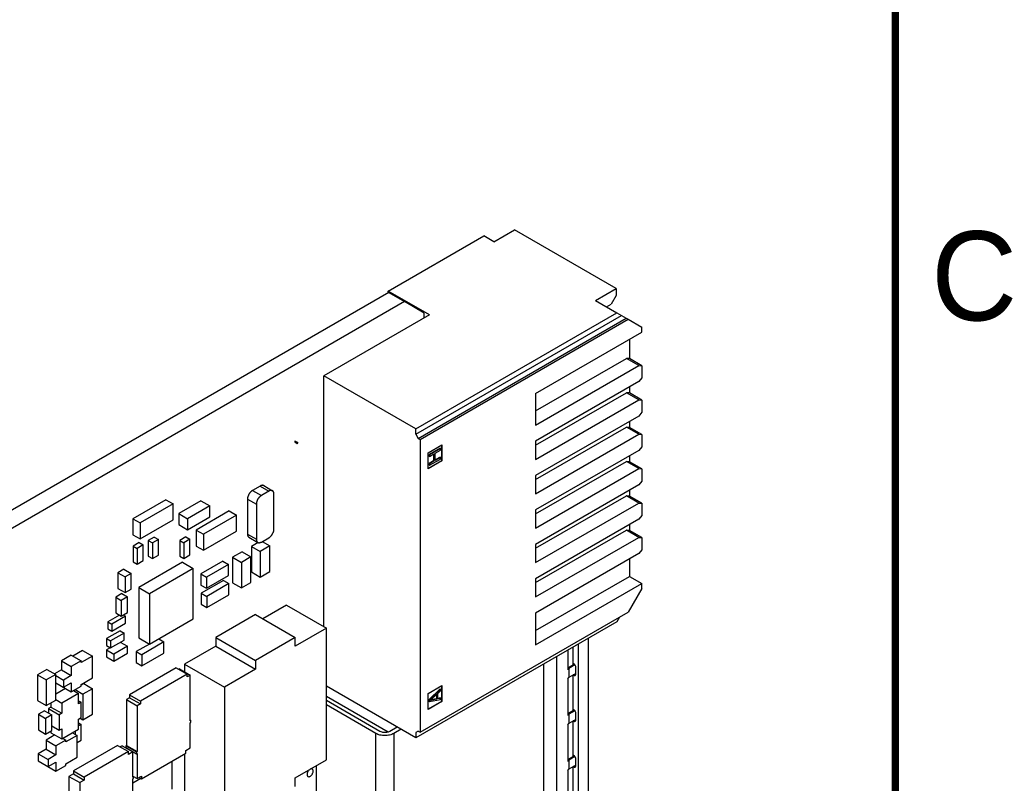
# Model space of a CAD drawing. Header units: inches. Extents: x 0 to 34, y 0 to 22.
# Tile 175 of 176: x 31 to 33.8, y 12.3 to 14.5. Entities that reach past the tile are written whole.
import ezdxf

# ---------------------------------------------------------------- set-up
doc = ezdxf.new("R2010")
doc.units = ezdxf.units.IN
doc.header["$LTSCALE"] = 1.87
doc.header["$MEASUREMENT"] = 0
doc.layers.get('0').update_dxf_attribs({"linetype": 'CONTINUOUS'})
for name, color, linetype in [('02___PRT_ALL_AXES', 7, 'CONTINUOUS'), ('ECAD_611222_01_24_R_2_0815', 7, 'CONTINUOUS'), ('ECAD_696810_01_43_0_50MM_THERM_', 7, 'CONTINUOUS'), ('ECAD_712441_01_16_R_2_0402_PKO_', 7, 'CONTINUOUS'), ('ECAD_712574_01_16_R_2_0402_PKO_', 7, 'CONTINUOUS'), ('ECAD_712608_01_16_R_2_0402_PKO_', 7, 'CONTINUOUS'), ('ECAD_713767_01_22_R_2_0603_PKO_', 7, 'CONTINUOUS'), ('ECAD_714108_01_16_R_2_0402_PKO_', 7, 'CONTINUOUS'), ('ECAD_714571_01_158_571_01_KEEP_', 7, 'CONTINUOUS'), ('ECAD_715990_01_29_C_2_0402_PKO_', 7, 'CONTINUOUS'), ('ECAD_716423_01_35_C_2_0603_PKO_', 7, 'CONTINUOUS'), ('ECAD_716633_01_22_C_2_0402_PKO_', 7, 'CONTINUOUS'), ('ECAD_730143_01_39_SOT323_REV1', 7, 'CONTINUOUS'), ('ECAD_730826_01_29_CR_2_MSS1P6', 7, 'CONTINUOUS'), ('ECAD_733245_01_43_SOT363_REV2', 7, 'CONTINUOUS'), ('ECAD_733639_01_43_SON_8_1_27MM_', 7, 'CONTINUOUS'), ('ECAD_C0603_SPARE_35_2_0603_PKO_', 7, 'CONTINUOUS'), ('ECAD_GLOBAL_FD_40_10_FD40', 7, 'CONTINUOUS'), ('ECAD_R1206_SPARE_35_R1206', 7, 'CONTINUOUS')]:
    doc.layers.add(name, color=color, linetype=linetype)
doc.styles.add('TEXTSTYLE_2', font='txt')

msp = doc.modelspace()

# ---------------------------------------------------------------- linework, layer by layer
at = {"color": 7, "linetype": 'CONTINUOUS'}
for p, q in [((32.3735, 13.8472), (32.4314, 13.8807)), ((32.717, 13.7158), (32.4314, 13.8807)), ((32.0772, 13.709), (32.3451, 13.8636)), ((32.3735, 13.8472), (32.3451, 13.8636)), ((32.0772, 13.7048), (32.0772, 13.709)), ((32.1928, 13.6423), (32.0772, 13.709)), ((32.6591, 13.6823), (32.717, 13.7158)), ((32.717, 13.7158), (32.717, 13.6965)), ((32.6591, 13.6823), (32.7187, 13.6479)), ((32.717, 13.6965), (32.7031, 13.6724)), ((32.1546, 13.3223), (32.7187, 13.6479)), ((32.6897, 13.6646), (32.7031, 13.6724)), ((32.7187, 13.6479), (32.7312, 13.6407)), ((32.1928, 13.6423), (31.8966, 13.4713)), ((32.1546, 13.3078), (32.7312, 13.6407)), ((32.1616, 13.2958), (32.7451, 13.6327)), ((32.1666, 13.2929), (32.7501, 13.6298)), ((32.7312, 13.6407), (32.7451, 13.6327)), ((32.7451, 13.6327), (32.7501, 13.6298)), ((32.7501, 13.6298), (32.7885, 13.6076)), ((32.4907, 13.4221), (32.7885, 13.5941)), ((32.7885, 13.5941), (32.7885, 13.6076)), ((32.7537, 13.574), (32.7537, 13.5196)), ((32.4907, 13.3732), (32.7454, 13.5203)), ((32.7537, 13.5196), (32.7454, 13.5203)), ((32.7802, 13.5002), (32.7454, 13.5203)), ((32.7885, 13.4995), (32.7537, 13.5196)), ((32.4907, 13.3331), (32.7802, 13.5002)), ((32.7802, 13.5002), (32.7885, 13.4995)), ((32.7885, 13.4995), (32.7885, 13.4653)), ((31.8966, 12.7679), (31.8966, 13.4713)), ((32.1546, 13.3223), (31.8966, 13.4713)), ((32.7802, 13.4549), (32.4907, 13.2877)), ((32.7885, 13.4653), (32.7802, 13.4549)), ((32.7537, 13.4396), (32.7537, 13.4231)), ((32.4907, 13.2768), (32.7454, 13.4239)), ((32.4907, 13.4221), (32.4907, 13.3331)), ((32.4907, 13.2366), (32.7802, 13.4038)), ((32.7537, 13.4231), (32.7454, 13.4239)), ((32.7802, 13.4038), (32.7454, 13.4239)), ((32.7885, 13.403), (32.7537, 13.4231)), ((32.7802, 13.4038), (32.7885, 13.403)), ((32.7885, 13.403), (32.7885, 13.3689)), ((32.7802, 13.3585), (32.4907, 13.1913)), ((32.7885, 13.3689), (32.7802, 13.3585)), ((32.1546, 13.3078), (32.1546, 13.3223)), ((32.4907, 13.1804), (32.7454, 13.3275)), ((32.7537, 13.3267), (32.7454, 13.3275)), ((32.7802, 13.3074), (32.7454, 13.3275)), ((32.7537, 13.3432), (32.7537, 13.3267)), ((32.7885, 13.3066), (32.7537, 13.3267)), ((32.1546, 13.3078), (32.1616, 13.2958)), ((32.1616, 13.2958), (32.1666, 13.2929)), ((32.1666, 13.2929), (32.1666, 12.4716)), ((32.4907, 13.1402), (32.7802, 13.3074)), ((32.7802, 13.3074), (32.7885, 13.3066)), ((32.7885, 13.3066), (32.7885, 13.2724)), ((32.1889, 13.2551), (32.2279, 13.2776)), ((32.2227, 13.268), (32.1921, 13.2503)), ((32.2237, 13.2674), (32.1931, 13.2497)), ((32.2093, 13.2547), (32.2237, 13.263)), ((32.2227, 13.268), (32.2237, 13.2674)), ((32.2237, 13.263), (32.2237, 13.2674)), ((32.2269, 13.277), (32.2269, 13.2332)), ((32.2279, 13.2776), (32.2279, 13.2326)), ((32.4907, 13.2877), (32.4907, 13.2366)), ((32.7802, 13.262), (32.4907, 13.0949)), ((32.7885, 13.2724), (32.7802, 13.262)), ((32.1889, 13.2101), (32.1889, 13.2551)), ((32.2269, 13.2332), (32.1889, 13.2112)), ((32.1921, 13.2503), (32.1921, 13.2459)), ((32.1921, 13.2503), (32.1931, 13.2497)), ((32.1921, 13.2459), (32.1931, 13.2453)), ((32.1931, 13.2453), (32.2054, 13.2525)), ((32.1931, 13.2497), (32.1931, 13.2453)), ((32.1931, 13.2203), (32.2237, 13.2379)), ((32.2045, 13.2519), (32.2045, 13.2324)), ((32.2054, 13.2525), (32.2054, 13.2318)), ((32.2093, 13.2341), (32.2093, 13.2547)), ((32.2227, 13.2429), (32.2093, 13.2352)), ((32.2237, 13.2424), (32.2093, 13.2341)), ((32.2227, 13.2429), (32.2237, 13.2424)), ((32.2237, 13.2379), (32.2237, 13.2424)), ((32.2269, 13.2332), (32.2279, 13.2326)), ((32.7537, 13.2468), (32.7537, 13.2303)), ((32.2279, 13.2326), (32.1889, 13.2101)), ((32.2045, 13.2324), (32.1921, 13.2253)), ((32.1921, 13.2253), (32.1921, 13.2208)), ((32.1921, 13.2253), (32.1931, 13.2247)), ((32.1921, 13.2208), (32.1931, 13.2203)), ((32.2054, 13.2318), (32.1931, 13.2247)), ((32.1931, 13.2247), (32.1931, 13.2203)), ((32.2045, 13.2324), (32.2054, 13.2318)), ((32.4907, 13.0839), (32.7454, 13.231)), ((32.4907, 13.0438), (32.7802, 13.2109)), ((32.7537, 13.2303), (32.7454, 13.231)), ((32.7802, 13.2109), (32.7454, 13.231)), ((32.7885, 13.2102), (32.7537, 13.2303)), ((32.7802, 13.2109), (32.7885, 13.2102)), ((32.7885, 13.2102), (32.7885, 13.176)), ((32.4907, 13.1913), (32.4907, 13.1402)), ((32.7802, 13.1656), (32.4907, 12.9984)), ((32.7537, 13.1503), (32.7537, 13.1338)), ((32.7885, 13.176), (32.7802, 13.1656)), ((32.4907, 12.9875), (32.7454, 13.1346)), ((32.7537, 13.1338), (32.7454, 13.1346)), ((32.7802, 13.1145), (32.7454, 13.1346)), ((32.7885, 13.1137), (32.7537, 13.1338)), ((32.4907, 12.9473), (32.7802, 13.1145)), ((32.4907, 13.0949), (32.4907, 13.0438)), ((32.7802, 13.1145), (32.7885, 13.1137)), ((32.7885, 13.1137), (32.7885, 13.0796)), ((32.7802, 13.0692), (32.4907, 12.902)), ((32.7885, 13.0796), (32.7802, 13.0692)), ((32.7537, 13.0539), (32.7537, 13.0374)), ((32.4907, 12.8911), (32.7454, 13.0382)), ((32.4907, 12.8509), (32.7802, 13.0181)), ((32.7537, 13.0374), (32.7454, 13.0382)), ((32.7802, 13.0181), (32.7454, 13.0382)), ((32.7885, 13.0173), (32.7537, 13.0374)), ((32.7802, 13.0181), (32.7885, 13.0173)), ((32.7885, 13.0173), (32.7885, 12.9831)), ((32.4907, 12.9984), (32.4907, 12.9473)), ((32.7802, 12.9727), (32.4907, 12.8056)), ((32.7537, 12.9575), (32.7537, 12.9086)), ((32.7885, 12.9831), (32.7802, 12.9727)), ((32.4907, 12.7567), (32.7537, 12.9086)), ((32.4907, 12.902), (32.4907, 12.8509)), ((32.7537, 12.9086), (32.7885, 12.8885)), ((32.4907, 12.7165), (32.7885, 12.8885)), ((32.7885, 12.875), (32.7501, 12.8085)), ((32.7885, 12.875), (32.7885, 12.8885)), ((32.1666, 12.4716), (32.7501, 12.8085)), ((32.4907, 12.8056), (32.4907, 12.7165)), ((32.7262, 12.7947), (32.7187, 12.7816)), ((32.7187, 12.7816), (32.1546, 12.456)), ((32.5964, 12.6611), (32.5964, 12.7111)), ((32.6104, 12.7191), (32.6104, 12.0632)), ((32.6382, 12.7352), (32.6382, 12.0793)), ((32.5489, 12.6836), (32.5489, 12.0125)), ((32.5814, 12.7024), (32.5814, 12.647)), ((32.5125, 12.6626), (32.5125, 12.0075)), ((32.5814, 12.6524), (32.599, 12.6626)), ((32.601, 12.6605), (32.584, 12.6507)), ((32.598, 12.6634), (32.5964, 12.6643)), ((32.6033, 12.6343), (32.6033, 12.6543)), ((32.584, 12.6507), (32.5814, 12.647)), ((32.584, 12.6507), (32.584, 12.625)), ((32.6033, 12.6361), (32.584, 12.625)), ((32.5964, 12.5325), (32.5964, 12.6322)), ((32.598, 12.6313), (32.5964, 12.6322)), ((32.598, 12.6313), (32.6033, 12.6343)), ((32.1546, 12.456), (31.9037, 12.6008)), ((32.1889, 12.5801), (32.2279, 12.6026)), ((32.2269, 12.602), (32.2269, 12.5581)), ((32.2279, 12.6026), (32.2279, 12.5576)), ((32.5814, 12.6213), (32.584, 12.625)), ((32.5814, 12.6213), (32.5814, 12.5184)), ((31.9037, 12.5724), (32.0766, 12.4726)), ((32.1889, 12.5351), (32.1889, 12.5801)), ((32.2227, 12.5929), (32.1921, 12.5635)), ((32.1931, 12.5629), (32.2237, 12.5924)), ((32.2133, 12.5783), (32.1957, 12.5615)), ((32.2123, 12.5773), (32.2123, 12.5656)), ((32.2133, 12.5783), (32.2133, 12.565)), ((32.2237, 12.588), (32.2159, 12.5805)), ((32.2159, 12.5658), (32.2159, 12.5805)), ((32.2227, 12.5929), (32.2237, 12.5924)), ((32.2237, 12.588), (32.2237, 12.5924)), ((31.9037, 12.5611), (32.0536, 12.4746)), ((32.0424, 12.4682), (31.9037, 12.5483)), ((32.2269, 12.5581), (32.1889, 12.5362)), ((32.2279, 12.5576), (32.1889, 12.5351)), ((32.1921, 12.5635), (32.1921, 12.5576)), ((32.1921, 12.5635), (32.1931, 12.5629)), ((32.1921, 12.5576), (32.1931, 12.557)), ((32.2237, 12.5629), (32.1931, 12.557)), ((32.1931, 12.5629), (32.1931, 12.557)), ((32.1957, 12.5615), (32.2133, 12.565)), ((32.2123, 12.5656), (32.1967, 12.5624)), ((32.2123, 12.5656), (32.2133, 12.565)), ((32.2227, 12.5679), (32.2159, 12.5665)), ((32.2159, 12.5658), (32.2237, 12.5673)), ((32.2227, 12.5679), (32.2237, 12.5673)), ((32.2237, 12.5629), (32.2237, 12.5673)), ((32.2269, 12.5581), (32.2279, 12.5576)), ((32.5814, 12.5238), (32.599, 12.534)), ((32.584, 12.5221), (32.5814, 12.5184)), ((32.601, 12.5319), (32.584, 12.5221)), ((32.584, 12.5221), (32.584, 12.4964)), ((32.598, 12.5348), (32.5964, 12.5357)), ((32.6033, 12.5058), (32.6033, 12.5257)), ((32.5814, 12.4927), (32.584, 12.4964)), ((32.5814, 12.4927), (32.5814, 12.3899)), ((32.6033, 12.5075), (32.584, 12.4964)), ((32.5964, 12.4039), (32.5964, 12.5036)), ((32.598, 12.5027), (32.5964, 12.5036)), ((32.598, 12.5027), (32.6033, 12.5058)), ((32.0424, 10.8642), (32.0424, 12.4682)), ((32.0814, 12.4746), (32.1019, 12.4864)), ((32.113, 12.48), (32.0926, 12.4682)), ((32.0926, 12.4682), (32.0926, 10.8642)), ((32.1616, 12.4745), (32.1546, 12.4704)), ((32.1546, 12.4704), (32.1546, 12.456)), ((32.1616, 12.4745), (32.1666, 12.4716)), ((32.5814, 12.3952), (32.599, 12.4054)), ((32.598, 12.4063), (32.5964, 12.4072)), ((31.8754, 12.3775), (31.8754, 12.2834)), ((32.584, 12.3935), (32.5814, 12.3899)), ((32.601, 12.4033), (32.584, 12.3935)), ((32.584, 12.3935), (32.584, 12.3678)), ((32.6033, 12.3789), (32.584, 12.3678)), ((32.598, 12.3741), (32.6033, 12.3772)), ((32.6033, 12.3772), (32.6033, 12.3971)), ((32.5814, 12.3642), (32.584, 12.3678)), ((32.5814, 12.3642), (32.5814, 12.2613)), ((32.5964, 12.2754), (32.5964, 12.375)), ((32.598, 12.3741), (32.5964, 12.375))]:
    msp.add_line(p, q, dxfattribs=at)
at = {"color": 7, "linetype": 'CONTINUOUS', "const_width": 0.02}
msp.add_lwpolyline([(33.5, 0.5), (33.5, 21.5)], dxfattribs=at)
at = {"color": 7, "linetype": 'CONTINUOUS'}
for centre in [(32.5944, 12.6572), (32.5944, 12.5287), (32.5944, 12.4001)]:
    msp.add_arc(centre, 0.00714, 57.9208, 59.9852, dxfattribs=at)
for points, knots in [([(32.6017, 12.6595), (32.6015, 12.6599), (32.6005, 12.6613), (32.5993, 12.6626), (32.5982, 12.6633)], [0, 0, 0, 0, 0.26515, 1, 1, 1, 1]), ([(32.6033, 12.6543), (32.6033, 12.6547), (32.6031, 12.6565), (32.6024, 12.6583), (32.6017, 12.6595)], [0, 0, 0, 0, 0.228784, 1, 1, 1, 1]), ([(32.598, 12.6313), (32.5986, 12.6309), (32.5998, 12.6304), (32.6012, 12.6306), (32.6017, 12.6309)], [0, 0, 0, 0, 0.550799, 1, 1, 1, 1]), ([(32.6017, 12.6309), (32.6022, 12.6312), (32.6031, 12.6323), (32.6033, 12.6336), (32.6033, 12.6343)], [0, 0, 0, 0, 0.449209, 1, 1, 1, 1]), ([(32.6017, 12.5309), (32.6015, 12.5313), (32.6005, 12.5328), (32.5993, 12.534), (32.5982, 12.5347)], [0, 0, 0, 0, 0.26515, 1, 1, 1, 1]), ([(32.6033, 12.5257), (32.6033, 12.5261), (32.6031, 12.5279), (32.6024, 12.5297), (32.6017, 12.5309)], [0, 0, 0, 0, 0.228784, 1, 1, 1, 1]), ([(32.598, 12.5027), (32.5986, 12.5023), (32.5998, 12.5018), (32.6012, 12.502), (32.6017, 12.5023)], [0, 0, 0, 0, 0.550799, 1, 1, 1, 1]), ([(32.6017, 12.5023), (32.6022, 12.5026), (32.6031, 12.5037), (32.6033, 12.505), (32.6033, 12.5058)], [0, 0, 0, 0, 0.449209, 1, 1, 1, 1]), ([(32.0926, 12.4682), (32.089, 12.4661), (32.0807, 12.4631), (32.0675, 12.4617), (32.0543, 12.4631), (32.046, 12.4661), (32.0424, 12.4682)], [0, 0, 0, 0, 0.237241, 0.5, 0.762759, 1, 1, 1, 1]), ([(32.0536, 12.4746), (32.0568, 12.4727), (32.0646, 12.4708), (32.0726, 12.4714), (32.0764, 12.4725)], [0, 0, 0, 0, 0.483556, 1, 1, 1, 1]), ([(32.0764, 12.4725), (32.0769, 12.4727), (32.0786, 12.4732), (32.0803, 12.474), (32.0814, 12.4746)], [0, 0, 0, 0, 0.262293, 1, 1, 1, 1]), ([(32.6017, 12.4023), (32.6015, 12.4027), (32.6005, 12.4042), (32.5993, 12.4055), (32.5982, 12.4061)], [0, 0, 0, 0, 0.26515, 1, 1, 1, 1]), ([(32.6033, 12.3971), (32.6033, 12.3975), (32.6031, 12.3993), (32.6024, 12.4011), (32.6017, 12.4023)], [0, 0, 0, 0, 0.228784, 1, 1, 1, 1]), ([(32.6017, 12.3738), (32.6022, 12.374), (32.6031, 12.3751), (32.6033, 12.3765), (32.6033, 12.3772)], [0, 0, 0, 0, 0.449209, 1, 1, 1, 1]), ([(32.598, 12.3741), (32.5986, 12.3738), (32.5998, 12.3733), (32.6012, 12.3735), (32.6017, 12.3738)], [0, 0, 0, 0, 0.550799, 1, 1, 1, 1])]:
    msp.add_open_spline(points, degree=3, knots=knots, dxfattribs=at)
at = {"layer": '02___PRT_ALL_AXES', "color": 7, "linetype": 'CONTINUOUS'}
for p, q in [((32.0786, 13.7048), (24.6718, 9.4282)), ((32.0786, 13.7048), (32.1225, 13.6795)), ((32.1225, 13.6795), (24.7156, 9.4029)), ((32.1782, 13.6474), (32.1225, 13.6795)), ((32.1782, 13.6339), (32.1782, 13.6474))]:
    msp.add_line(p, q, dxfattribs=at)
for points, knots in [([(31.8581, 12.3675), (31.8569, 12.3668), (31.8546, 12.3649), (31.8519, 12.3613), (31.85, 12.3571), (31.8495, 12.3542), (31.8495, 12.3528)], [0, 0, 0, 0, 0.236731, 0.499331, 0.762731, 1, 1, 1, 1]), ([(31.8495, 12.3528), (31.8495, 12.3522), (31.8496, 12.351), (31.8501, 12.3494), (31.8509, 12.3482), (31.8516, 12.3475), (31.852, 12.3473)], [0, 0, 0, 0, 0.288094, 0.548173, 0.782164, 1, 1, 1, 1]), ([(31.852, 12.3473), (31.8526, 12.347), (31.8541, 12.3466), (31.8565, 12.3471), (31.859, 12.3484), (31.8614, 12.3505), (31.8635, 12.3532), (31.8651, 12.3562), (31.8662, 12.3594), (31.8665, 12.3616), (31.8665, 12.3626)], [0, 0, 0, 0, 0.086883, 0.186398, 0.303739, 0.437607, 0.582016, 0.729373, 0.871471, 1, 1, 1, 1]), ([(31.864, 12.3681), (31.8636, 12.3683), (31.8627, 12.3686), (31.8612, 12.3687), (31.8596, 12.3683), (31.8586, 12.3678), (31.8581, 12.3675)], [0, 0, 0, 0, 0.218202, 0.451603, 0.710834, 1, 1, 1, 1]), ([(31.8665, 12.3626), (31.8665, 12.3632), (31.8664, 12.3643), (31.8659, 12.3659), (31.8651, 12.3672), (31.8644, 12.3679), (31.864, 12.3681)], [0, 0, 0, 0, 0.288094, 0.548173, 0.782164, 1, 1, 1, 1])]:
    msp.add_open_spline(points, degree=3, knots=knots, dxfattribs=at)
at = {"layer": 'ECAD_611222_01_24_R_2_0815', "color": 7, "linetype": 'CONTINUOUS'}
for p, q in [((31.4708, 12.3116), (31.4708, 12.3901)), ((31.3607, 12.3487), (31.3606, 12.3486)), ((31.3831, 12.342), (31.3606, 12.329))]:
    msp.add_line(p, q, dxfattribs=at)
at = {"layer": 'ECAD_696810_01_43_0_50MM_THERM_', "color": 7, "linetype": 'CONTINUOUS'}
for p, q in [((31.4998, 12.9484), (31.3773, 12.8777)), ((31.5302, 12.9309), (31.4077, 12.8601)), ((31.4998, 12.9484), (31.5302, 12.9309)), ((31.5302, 12.7894), (31.5302, 12.9309)), ((31.3773, 12.8777), (31.3773, 12.7362)), ((31.3773, 12.8777), (31.4077, 12.8601)), ((31.4077, 12.8601), (31.4077, 12.7187)), ((31.4077, 12.7187), (31.5302, 12.7894)), ((31.3773, 12.7362), (31.4077, 12.7187))]:
    msp.add_line(p, q, dxfattribs=at)
at = {"layer": 'ECAD_712441_01_16_R_2_0402_PKO_', "color": 7, "linetype": 'CONTINUOUS'}
for p, q in [((31.3247, 12.7562), (31.2866, 12.7341)), ((31.3361, 12.7497), (31.2979, 12.7276)), ((31.3247, 12.7562), (31.3361, 12.7497)), ((31.3361, 12.7301), (31.3361, 12.7497)), ((31.2866, 12.7341), (31.2866, 12.7145)), ((31.2866, 12.7341), (31.2979, 12.7276)), ((31.2866, 12.7145), (31.2979, 12.708)), ((31.2979, 12.708), (31.3361, 12.7301)), ((31.2979, 12.7276), (31.2979, 12.708))]:
    msp.add_line(p, q, dxfattribs=at)
at = {"layer": 'ECAD_712574_01_16_R_2_0402_PKO_', "color": 7, "linetype": 'CONTINUOUS'}
for p, q in [((31.509, 13.0194), (31.492, 13.0096)), ((31.5203, 13.0129), (31.5034, 13.0031)), ((31.509, 13.0194), (31.5203, 13.0129)), ((31.5203, 12.9688), (31.5203, 13.0129)), ((31.492, 13.0096), (31.492, 12.9655)), ((31.492, 13.0096), (31.5034, 13.0031)), ((31.5034, 13.0031), (31.5034, 12.959)), ((31.492, 12.9655), (31.5034, 12.959)), ((31.5034, 12.959), (31.5203, 12.9688)), ((31.208, 12.4981), (31.2157, 12.4936)), ((31.2157, 12.4936), (31.208, 12.4892)), ((31.2157, 12.4495), (31.2157, 12.4936)), ((31.1988, 12.4744), (31.1988, 12.4659)), ((31.2041, 12.4428), (31.2157, 12.4495))]:
    msp.add_line(p, q, dxfattribs=at)
at = {"layer": 'ECAD_712608_01_16_R_2_0402_PKO_', "color": 7, "linetype": 'CONTINUOUS'}
for p, q in [((31.3785, 13.0036), (31.3615, 12.9938)), ((31.3615, 12.9938), (31.3615, 12.9497)), ((31.3615, 12.9938), (31.3728, 12.9872)), ((31.3898, 12.997), (31.3728, 12.9872)), ((31.3728, 12.9872), (31.3728, 12.9432)), ((31.3785, 13.0036), (31.3898, 12.997)), ((31.3898, 12.953), (31.3898, 12.997)), ((31.3615, 12.9497), (31.3728, 12.9432)), ((31.3728, 12.9432), (31.3898, 12.953))]:
    msp.add_line(p, q, dxfattribs=at)
at = {"layer": 'ECAD_713767_01_22_R_2_0603_PKO_', "color": 7, "linetype": 'CONTINUOUS'}
for p, q in [((31.6135, 12.9514), (31.5513, 12.9155)), ((31.6291, 12.9424), (31.5668, 12.9065)), ((31.6135, 12.9514), (31.6291, 12.9424)), ((31.6291, 12.9114), (31.6291, 12.9424)), ((31.5513, 12.9155), (31.5513, 12.8845)), ((31.5513, 12.9155), (31.5668, 12.9065)), ((31.5668, 12.8755), (31.6291, 12.9114)), ((31.5668, 12.9065), (31.5668, 12.8755)), ((31.5513, 12.8845), (31.5668, 12.8755)), ((31.6147, 12.8975), (31.5524, 12.8615)), ((31.6302, 12.8885), (31.568, 12.8525)), ((31.6147, 12.8975), (31.6302, 12.8885)), ((31.6302, 12.8574), (31.6302, 12.8885)), ((31.5524, 12.8615), (31.5524, 12.8305)), ((31.5524, 12.8615), (31.568, 12.8525)), ((31.568, 12.8215), (31.6302, 12.8574)), ((31.568, 12.8525), (31.568, 12.8215)), ((31.5524, 12.8305), (31.568, 12.8215)), ((31.4071, 12.719), (31.3702, 12.6978)), ((31.448, 12.7247), (31.3858, 12.6888)), ((31.4331, 12.7333), (31.448, 12.7247)), ((31.448, 12.6937), (31.448, 12.7247)), ((31.3702, 12.6978), (31.3702, 12.6667)), ((31.3702, 12.6978), (31.3858, 12.6888)), ((31.3858, 12.6577), (31.448, 12.6937)), ((31.3858, 12.6888), (31.3858, 12.6577)), ((31.3702, 12.6667), (31.3858, 12.6577))]:
    msp.add_line(p, q, dxfattribs=at)
at = {"layer": 'ECAD_714108_01_16_R_2_0402_PKO_', "color": 7, "linetype": 'CONTINUOUS'}
for p, q in [((31.4209, 13.0191), (31.4039, 13.0093)), ((31.4322, 13.0126), (31.4153, 13.0028)), ((31.4209, 13.0191), (31.4322, 13.0126)), ((31.4322, 12.9685), (31.4322, 13.0126)), ((31.4039, 13.0093), (31.4039, 12.9652)), ((31.4039, 13.0093), (31.4153, 13.0028)), ((31.4153, 13.0028), (31.4153, 12.9587)), ((31.4039, 12.9652), (31.4153, 12.9587)), ((31.4153, 12.9587), (31.4322, 12.9685)), ((31.3233, 12.8003), (31.2908, 12.7815)), ((31.3403, 12.797), (31.3021, 12.775)), ((31.3339, 12.8007), (31.3403, 12.797)), ((31.3403, 12.7774), (31.3403, 12.797)), ((31.2908, 12.7815), (31.2908, 12.7619)), ((31.2908, 12.7815), (31.3021, 12.775)), ((31.3021, 12.7554), (31.3403, 12.7774)), ((31.3021, 12.775), (31.3021, 12.7554)), ((31.2908, 12.7619), (31.3021, 12.7554))]:
    msp.add_line(p, q, dxfattribs=at)
at = {"layer": 'ECAD_714571_01_158_571_01_KEEP_', "color": 7, "linetype": 'CONTINUOUS'}
for p, q in [((31.792, 12.8282), (31.7255, 12.7899)), ((31.792, 12.8282), (31.9037, 12.7637)), ((31.7047, 12.8019), (31.593, 12.7374)), ((31.7047, 12.8019), (31.8164, 12.7374)), ((31.9037, 12.7637), (31.8164, 12.7133)), ((31.9037, 12.3939), (31.9037, 12.7637)), ((31.593, 12.7374), (31.593, 12.7133)), ((31.593, 12.7374), (31.7047, 12.6729)), ((31.8164, 12.7374), (31.7047, 12.6729)), ((31.8164, 12.7133), (31.8164, 12.7374)), ((31.593, 12.7133), (31.5056, 12.6629)), ((31.593, 12.7133), (31.7047, 12.6488)), ((31.5056, 12.6629), (31.5056, 12.6411)), ((31.5056, 12.6629), (31.6174, 12.5984)), ((31.7047, 12.6729), (31.7047, 12.6488)), ((31.7047, 12.6488), (31.6174, 12.5984)), ((31.6174, 12.5984), (31.6174, 12.2285)), ((31.5056, 12.4102), (31.5056, 12.293)), ((31.8164, 12.3435), (31.9037, 12.3939)), ((31.8164, 12.3194), (31.8164, 12.3435))]:
    msp.add_line(p, q, dxfattribs=at)
at = {"layer": 'ECAD_715990_01_29_C_2_0402_PKO_', "color": 7, "linetype": 'CONTINUOUS'}
for p, q in [((31.3353, 12.9289), (31.3184, 12.9191)), ((31.3184, 12.9191), (31.3184, 12.875)), ((31.3184, 12.9191), (31.3389, 12.9072)), ((31.3353, 12.9289), (31.3559, 12.917)), ((31.3559, 12.917), (31.3389, 12.9072)), ((31.3389, 12.9072), (31.3389, 12.8631)), ((31.3559, 12.8729), (31.3559, 12.917)), ((31.3184, 12.875), (31.3389, 12.8631)), ((31.3389, 12.8631), (31.3559, 12.8729)), ((31.2972, 12.7084), (31.2866, 12.7023)), ((31.3452, 12.7125), (31.3071, 12.6905)), ((31.3254, 12.7239), (31.3452, 12.7125)), ((31.3452, 12.6929), (31.3452, 12.7125)), ((31.2866, 12.7023), (31.2866, 12.6827)), ((31.2866, 12.7023), (31.3071, 12.6905)), ((31.2866, 12.6827), (31.3071, 12.6709)), ((31.3071, 12.6709), (31.3452, 12.6929)), ((31.3071, 12.6905), (31.3071, 12.6709)), ((31.1125, 12.532), (31.0955, 12.5222)), ((31.0955, 12.5222), (31.0955, 12.4781)), ((31.0955, 12.5222), (31.116, 12.5104)), ((31.1125, 12.532), (31.133, 12.5201)), ((31.133, 12.5201), (31.116, 12.5104)), ((31.133, 12.4761), (31.133, 12.5201)), ((31.116, 12.5104), (31.116, 12.4663)), ((31.0955, 12.4781), (31.116, 12.4663)), ((31.116, 12.4663), (31.133, 12.4761))]:
    msp.add_line(p, q, dxfattribs=at)
at = {"layer": 'ECAD_716423_01_35_C_2_0603_PKO_', "color": 7, "linetype": 'CONTINUOUS'}
for p, q in [((31.5517, 13.1208), (31.4895, 13.0848)), ((31.5765, 13.1065), (31.5142, 13.0705)), ((31.5517, 13.1208), (31.5765, 13.1065)), ((31.5765, 13.0754), (31.5765, 13.1065)), ((31.4895, 13.0848), (31.4895, 13.0538)), ((31.4895, 13.0848), (31.5142, 13.0705)), ((31.5142, 13.0395), (31.5765, 13.0754)), ((31.5142, 13.0705), (31.5142, 13.0395)), ((31.4895, 13.0538), (31.5142, 13.0395)), ((31.6673, 12.9778), (31.6405, 12.9623)), ((31.6405, 12.9623), (31.6405, 12.8905)), ((31.6405, 12.9623), (31.6652, 12.948)), ((31.6921, 12.9635), (31.6652, 12.948)), ((31.6673, 12.9778), (31.6921, 12.9635)), ((31.6921, 12.8917), (31.6921, 12.9635)), ((31.6652, 12.948), (31.6652, 12.8762)), ((31.6405, 12.8905), (31.6652, 12.8762)), ((31.6652, 12.8762), (31.6921, 12.8917)), ((31.1196, 12.6479), (31.0927, 12.6324)), ((31.0927, 12.6324), (31.0927, 12.5606)), ((31.0927, 12.6324), (31.1174, 12.6181)), ((31.1443, 12.6336), (31.1174, 12.6181)), ((31.1196, 12.6479), (31.1443, 12.6336)), ((31.1443, 12.5618), (31.1443, 12.6336)), ((31.1174, 12.6181), (31.1174, 12.5463)), ((31.2228, 12.6079), (31.2154, 12.6036)), ((31.2228, 12.6079), (31.2476, 12.5936)), ((31.1959, 12.5896), (31.1959, 12.5872)), ((31.1984, 12.591), (31.2207, 12.5781)), ((31.2476, 12.5936), (31.2207, 12.5781)), ((31.2207, 12.5781), (31.2207, 12.5063)), ((31.2476, 12.5218), (31.2476, 12.5936)), ((31.0927, 12.5606), (31.1174, 12.5463)), ((31.1174, 12.5463), (31.1443, 12.5618)), ((31.2207, 12.5063), (31.2476, 12.5218)), ((31.2126, 12.511), (31.2207, 12.5063))]:
    msp.add_line(p, q, dxfattribs=at)
at = {"layer": 'ECAD_716633_01_22_C_2_0402_PKO_', "color": 7, "linetype": 'CONTINUOUS'}
for p, q in [((31.3297, 12.8603), (31.3127, 12.8505)), ((31.3127, 12.8505), (31.3127, 12.8064)), ((31.3127, 12.8505), (31.3283, 12.8415)), ((31.3452, 12.8513), (31.3283, 12.8415)), ((31.3297, 12.8603), (31.3452, 12.8513)), ((31.3452, 12.8072), (31.3452, 12.8513)), ((31.3283, 12.8415), (31.3283, 12.7974)), ((31.3127, 12.8064), (31.3283, 12.7974)), ((31.3283, 12.7974), (31.3452, 12.8072))]:
    msp.add_line(p, q, dxfattribs=at)
at = {"layer": 'ECAD_730143_01_39_SOT323_REV1', "color": 7, "linetype": 'CONTINUOUS'}
for p, q in [((31.1878, 12.6877), (31.1602, 12.6718)), ((31.1878, 12.6877), (31.2154, 12.6718)), ((31.2196, 12.7012), (31.192, 12.6853)), ((31.2472, 12.6853), (31.2154, 12.6669)), ((31.2196, 12.7012), (31.2472, 12.6853)), ((31.2472, 12.6241), (31.2472, 12.6853)), ((31.1602, 12.6718), (31.1602, 12.6465)), ((31.1602, 12.6718), (31.1878, 12.6559)), ((31.2154, 12.6718), (31.1878, 12.6559)), ((31.1878, 12.6559), (31.1878, 12.6306)), ((31.2154, 12.6669), (31.2154, 12.6718)), ((31.1602, 12.6465), (31.1411, 12.6355)), ((31.1443, 12.6304), (31.1659, 12.6179)), ((31.1602, 12.6465), (31.1878, 12.6306)), ((31.1878, 12.6306), (31.1659, 12.6179)), ((31.1443, 12.61), (31.1878, 12.5849)), ((31.1659, 12.6179), (31.1659, 12.5975)), ((31.1659, 12.5975), (31.1878, 12.6102)), ((31.1878, 12.6102), (31.1878, 12.5849)), ((31.1878, 12.5849), (31.2154, 12.6008)), ((31.2154, 12.6057), (31.2472, 12.6241)), ((31.2154, 12.6008), (31.2154, 12.6057)), ((31.1421, 12.4638), (31.1171, 12.4493)), ((31.2041, 12.4628), (31.1722, 12.4444)), ((31.1914, 12.4701), (31.2041, 12.4628)), ((31.2041, 12.4016), (31.2041, 12.4628)), ((31.1171, 12.4493), (31.1171, 12.424)), ((31.1171, 12.4493), (31.1447, 12.4334)), ((31.1722, 12.4493), (31.1447, 12.4334)), ((31.1447, 12.4334), (31.1447, 12.4081)), ((31.1638, 12.4542), (31.1722, 12.4493)), ((31.1722, 12.4444), (31.1722, 12.4493)), ((31.1171, 12.424), (31.0952, 12.4114)), ((31.0952, 12.4114), (31.0952, 12.3909)), ((31.0952, 12.4114), (31.1228, 12.3954)), ((31.1171, 12.424), (31.1447, 12.4081)), ((31.1447, 12.4081), (31.1228, 12.3954)), ((31.0952, 12.3909), (31.1447, 12.3624)), ((31.1228, 12.3954), (31.1228, 12.375)), ((31.1228, 12.375), (31.1447, 12.3877)), ((31.1447, 12.3877), (31.1447, 12.3624)), ((31.1447, 12.3624), (31.1722, 12.3783)), ((31.1722, 12.3832), (31.2041, 12.4016)), ((31.1722, 12.3783), (31.1722, 12.3832))]:
    msp.add_line(p, q, dxfattribs=at)
at = {"layer": 'ECAD_730826_01_29_CR_2_MSS1P6', "color": 7, "linetype": 'CONTINUOUS'}
for p, q in [((31.4531, 13.1238), (31.3604, 13.0703)), ((31.4531, 13.1238), (31.4736, 13.112)), ((31.4736, 13.112), (31.381, 13.0585)), ((31.4736, 13.0671), (31.4736, 13.112)), ((31.3604, 13.0703), (31.3604, 13.0254)), ((31.3604, 13.0703), (31.381, 13.0585)), ((31.381, 13.0136), (31.4736, 13.0671)), ((31.6305, 13.0922), (31.5379, 13.0387)), ((31.651, 13.0803), (31.5584, 13.0268)), ((31.6305, 13.0922), (31.651, 13.0803)), ((31.651, 13.0354), (31.651, 13.0803)), ((31.381, 13.0585), (31.381, 13.0136)), ((31.3604, 13.0254), (31.381, 13.0136)), ((31.5379, 13.0387), (31.5379, 12.9938)), ((31.5379, 13.0387), (31.5584, 13.0268)), ((31.5584, 12.9819), (31.651, 13.0354)), ((31.5584, 13.0268), (31.5584, 12.9819)), ((31.5379, 12.9938), (31.5584, 12.9819))]:
    msp.add_line(p, q, dxfattribs=at)
at = {"layer": 'ECAD_733245_01_43_SOT363_REV2', "color": 7, "linetype": 'CONTINUOUS'}
for p, q in [((31.1715, 12.5943), (31.1443, 12.5785)), ((31.208, 12.5802), (31.1612, 12.5532)), ((31.1939, 12.5884), (31.208, 12.5802)), ((31.208, 12.5516), (31.208, 12.5802)), ((31.1308, 12.5422), (31.1235, 12.5379)), ((31.1308, 12.554), (31.1308, 12.5422)), ((31.1308, 12.5422), (31.1612, 12.5246)), ((31.1443, 12.563), (31.1612, 12.5532)), ((31.1612, 12.5532), (31.1612, 12.5246)), ((31.208, 12.5601), (31.2154, 12.5559)), ((31.2154, 12.5559), (31.208, 12.5516)), ((31.2154, 12.5126), (31.2154, 12.5559)), ((31.1235, 12.5379), (31.1235, 12.5257)), ((31.1235, 12.5379), (31.1539, 12.5204)), ((31.1612, 12.5246), (31.1539, 12.5204)), ((31.1539, 12.5204), (31.1539, 12.4771)), ((31.133, 12.4891), (31.1539, 12.4771)), ((31.208, 12.5084), (31.2154, 12.5126)), ((31.208, 12.4798), (31.208, 12.5084)), ((31.1308, 12.4748), (31.1308, 12.4703)), ((31.1308, 12.4703), (31.1612, 12.4527)), ((31.1539, 12.4771), (31.1612, 12.4813)), ((31.1612, 12.4813), (31.1612, 12.4527)), ((31.1612, 12.4527), (31.208, 12.4798))]:
    msp.add_line(p, q, dxfattribs=at)
at = {"layer": 'ECAD_733639_01_43_SON_8_1_27MM_', "color": 7, "linetype": 'CONTINUOUS'}
for p, q in [((31.4824, 12.6521), (31.3515, 12.5766)), ((31.5128, 12.6345), (31.3819, 12.559)), ((31.4824, 12.6521), (31.5128, 12.6345)), ((31.4914, 12.6493), (31.4893, 12.6481)), ((31.4914, 12.6493), (31.5218, 12.6317)), ((31.5128, 12.6265), (31.5128, 12.6345)), ((31.5218, 12.6317), (31.5128, 12.6265)), ((31.5218, 12.5032), (31.5218, 12.6317)), ((31.3515, 12.5766), (31.3515, 12.5685)), ((31.3515, 12.5766), (31.3819, 12.559)), ((31.3515, 12.5685), (31.3425, 12.5633)), ((31.3425, 12.5633), (31.3425, 12.4347)), ((31.3425, 12.5633), (31.3729, 12.5457)), ((31.3515, 12.5685), (31.3819, 12.551)), ((31.3819, 12.551), (31.3729, 12.5457)), ((31.3729, 12.5457), (31.3729, 12.4172)), ((31.3819, 12.559), (31.3819, 12.551)), ((31.5218, 12.5051), (31.5235, 12.5041)), ((31.5235, 12.5041), (31.5218, 12.5032)), ((31.5218, 12.4983), (31.5235, 12.4993)), ((31.5218, 12.4276), (31.5218, 12.4983)), ((31.5235, 12.4993), (31.5235, 12.5041)), ((31.3178, 12.4346), (31.1937, 12.3629)), ((31.3178, 12.4346), (31.3482, 12.4171)), ((31.3302, 12.4337), (31.3248, 12.4306)), ((31.3302, 12.4337), (31.3606, 12.4162)), ((31.3425, 12.4347), (31.3408, 12.4337)), ((31.3408, 12.4337), (31.3408, 12.4289)), ((31.3408, 12.4337), (31.3712, 12.4162)), ((31.3425, 12.4347), (31.3729, 12.4172)), ((31.3482, 12.4171), (31.2241, 12.3454)), ((31.3408, 12.4289), (31.3712, 12.4114)), ((31.3425, 12.428), (31.3425, 12.4266)), ((31.3482, 12.409), (31.3482, 12.4171)), ((31.3606, 12.4162), (31.3482, 12.409)), ((31.3606, 12.3455), (31.3606, 12.4162)), ((31.3729, 12.4172), (31.3712, 12.4162)), ((31.3712, 12.4162), (31.3712, 12.4114)), ((31.3712, 12.4114), (31.3729, 12.4123)), ((31.3729, 12.4123), (31.3729, 12.3416)), ((31.3853, 12.3407), (31.5095, 12.4124)), ((31.5095, 12.4205), (31.5218, 12.4276)), ((31.5095, 12.4124), (31.5095, 12.4205)), ((31.1937, 12.3549), (31.1813, 12.3477)), ((31.1937, 12.3629), (31.1937, 12.3549)), ((31.1937, 12.3629), (31.2241, 12.3454)), ((31.1937, 12.3549), (31.2241, 12.3373)), ((31.3729, 12.3416), (31.3853, 12.3488)), ((31.3853, 12.3488), (31.3853, 12.3407)), ((31.1813, 12.3477), (31.1813, 12.277)), ((31.1813, 12.3477), (31.2117, 12.3302)), ((31.2241, 12.3373), (31.2117, 12.3302)), ((31.2117, 12.3302), (31.2117, 12.2595)), ((31.2241, 12.3454), (31.2241, 12.3373)), ((31.3606, 12.3487), (31.3729, 12.3416)), ((31.3606, 12.3474), (31.3623, 12.3464)), ((31.3623, 12.3464), (31.3606, 12.3455)), ((31.3606, 12.3406), (31.3623, 12.3416)), ((31.3606, 12.2121), (31.3606, 12.3406)), ((31.3623, 12.3416), (31.3623, 12.3464)), ((31.3783, 12.3448), (31.3853, 12.3407))]:
    msp.add_line(p, q, dxfattribs=at)
at = {"layer": 'ECAD_C0603_SPARE_35_2_0603_PKO_', "color": 7, "linetype": 'CONTINUOUS'}
for p, q in [((31.7121, 13.0037), (31.6935, 12.9929)), ((31.6935, 12.9929), (31.6935, 12.9211)), ((31.6935, 12.9929), (31.7182, 12.9786)), ((31.7451, 12.9941), (31.7182, 12.9786)), ((31.7237, 13.0065), (31.7451, 12.9941)), ((31.7451, 12.9223), (31.7451, 12.9941)), ((31.7182, 12.9786), (31.7182, 12.9068)), ((31.6935, 12.9211), (31.7182, 12.9068)), ((31.7182, 12.9068), (31.7451, 12.9223))]:
    msp.add_line(p, q, dxfattribs=at)
at = {"layer": 'ECAD_GLOBAL_FD_40_10_FD40', "color": 7, "linetype": 'CONTINUOUS'}
for p, q in [((31.8161, 13.2884), (31.8147, 13.2875)), ((31.8161, 13.2884), (31.8231, 13.2843)), ((31.8147, 13.2875), (31.8147, 13.2859)), ((31.8147, 13.2875), (31.8217, 13.2835)), ((31.8147, 13.2859), (31.8217, 13.2818)), ((31.8231, 13.2843), (31.8217, 13.2835)), ((31.8217, 13.2835), (31.8217, 13.2818)), ((31.8217, 13.2818), (31.8231, 13.2826)), ((31.8231, 13.2826), (31.8231, 13.2843))]:
    msp.add_line(p, q, dxfattribs=at)
at = {"layer": 'ECAD_R1206_SPARE_35_R1206', "color": 7, "linetype": 'CONTINUOUS'}
for p, q in [((31.7177, 13.1622), (31.6965, 13.1499)), ((31.6965, 13.1499), (31.7212, 13.1356)), ((31.7177, 13.1622), (31.7424, 13.1479)), ((31.7277, 13.1632), (31.7524, 13.1489)), ((31.6823, 13.1254), (31.6823, 13.0274)), ((31.6823, 13.1254), (31.7071, 13.1111)), ((31.7424, 13.1479), (31.7212, 13.1356)), ((31.7566, 13.0417), (31.7566, 13.1397)), ((31.7071, 13.1111), (31.7071, 13.0132)), ((31.6823, 13.0274), (31.7071, 13.0132)), ((31.6865, 13.0183), (31.7112, 13.004)), ((31.7212, 13.005), (31.7424, 13.0172))]:
    msp.add_line(p, q, dxfattribs=at)
for points, knots in [([(31.6965, 13.1499), (31.696, 13.1496), (31.695, 13.149), (31.6937, 13.148), (31.6923, 13.1468), (31.691, 13.1456), (31.6898, 13.1441), (31.6886, 13.1426), (31.6875, 13.141), (31.6864, 13.1394), (31.6855, 13.1377), (31.6847, 13.1359), (31.684, 13.1341), (31.6834, 13.1323), (31.6829, 13.1305), (31.6826, 13.1288), (31.6824, 13.1271), (31.6823, 13.126), (31.6823, 13.1254)], [0, 0, 0, 0, 0.055813, 0.114181, 0.174794, 0.237357, 0.301552, 0.366998, 0.433289, 0.500006, 0.566723, 0.633014, 0.698458, 0.762652, 0.825213, 0.885824, 0.94419, 1, 1, 1, 1]), ([(31.7277, 13.1632), (31.7273, 13.1633), (31.7266, 13.1637), (31.7255, 13.164), (31.7243, 13.1641), (31.7231, 13.1641), (31.7217, 13.1639), (31.7204, 13.1635), (31.719, 13.1629), (31.7181, 13.1624), (31.7177, 13.1622)], [0, 0, 0, 0, 0.10801, 0.218056, 0.331999, 0.451349, 0.577253, 0.710495, 0.851471, 1, 1, 1, 1]), ([(31.7212, 13.1356), (31.7207, 13.1354), (31.7198, 13.1348), (31.7184, 13.1337), (31.7171, 13.1326), (31.7158, 13.1313), (31.7145, 13.1299), (31.7133, 13.1283), (31.7122, 13.1268), (31.7112, 13.1251), (31.7103, 13.1234), (31.7094, 13.1216), (31.7087, 13.1198), (31.7081, 13.118), (31.7077, 13.1163), (31.7073, 13.1145), (31.7071, 13.1128), (31.7071, 13.1117), (31.7071, 13.1111)], [0, 0, 0, 0, 0.055813, 0.114181, 0.174794, 0.237357, 0.301552, 0.366998, 0.433289, 0.500006, 0.566723, 0.633014, 0.698458, 0.762652, 0.825213, 0.885824, 0.94419, 1, 1, 1, 1]), ([(31.7524, 13.1489), (31.7521, 13.1491), (31.7514, 13.1494), (31.7503, 13.1497), (31.7491, 13.1498), (31.7478, 13.1498), (31.7465, 13.1496), (31.7451, 13.1492), (31.7438, 13.1486), (31.7429, 13.1481), (31.7424, 13.1479)], [0, 0, 0, 0, 0.10801, 0.218056, 0.331999, 0.451349, 0.577253, 0.710495, 0.851471, 1, 1, 1, 1]), ([(31.7566, 13.1397), (31.7566, 13.1402), (31.7565, 13.1413), (31.7563, 13.1427), (31.756, 13.1441), (31.7555, 13.1453), (31.7549, 13.1464), (31.7542, 13.1474), (31.7534, 13.1482), (31.7527, 13.1487), (31.7524, 13.1489)], [0, 0, 0, 0, 0.148526, 0.2895, 0.42274, 0.548643, 0.667994, 0.781938, 0.891988, 1, 1, 1, 1]), ([(31.7424, 13.0172), (31.7429, 13.0175), (31.7438, 13.0181), (31.7452, 13.0191), (31.7466, 13.0203), (31.7479, 13.0216), (31.7491, 13.023), (31.7503, 13.0245), (31.7514, 13.0261), (31.7524, 13.0278), (31.7534, 13.0295), (31.7542, 13.0313), (31.7549, 13.0331), (31.7555, 13.0348), (31.756, 13.0366), (31.7563, 13.0384), (31.7565, 13.0401), (31.7566, 13.0412), (31.7566, 13.0417)], [0, 0, 0, 0, 0.055813, 0.114181, 0.174794, 0.237357, 0.301552, 0.366998, 0.433289, 0.500006, 0.566723, 0.633014, 0.698458, 0.762652, 0.825213, 0.885824, 0.94419, 1, 1, 1, 1]), ([(31.6823, 13.0274), (31.6823, 13.0269), (31.6824, 13.0259), (31.6826, 13.0244), (31.6829, 13.0231), (31.6834, 13.0218), (31.6839, 13.0207), (31.6847, 13.0197), (31.6855, 13.0189), (31.6861, 13.0185), (31.6865, 13.0183)], [0, 0, 0, 0, 0.148526, 0.2895, 0.42274, 0.548643, 0.667994, 0.781938, 0.891988, 1, 1, 1, 1]), ([(31.7071, 13.0132), (31.7071, 13.0126), (31.7071, 13.0116), (31.7073, 13.0102), (31.7076, 13.0088), (31.7081, 13.0075), (31.7087, 13.0064), (31.7094, 13.0055), (31.7102, 13.0046), (31.7109, 13.0042), (31.7112, 13.004)], [0, 0, 0, 0, 0.148526, 0.2895, 0.42274, 0.548643, 0.667994, 0.781938, 0.891988, 1, 1, 1, 1]), ([(31.7112, 13.004), (31.7115, 13.0038), (31.7122, 13.0035), (31.7134, 13.0032), (31.7146, 13.003), (31.7158, 13.0031), (31.7171, 13.0033), (31.7185, 13.0037), (31.7199, 13.0043), (31.7208, 13.0047), (31.7212, 13.005)], [0, 0, 0, 0, 0.10801, 0.218056, 0.331999, 0.451349, 0.577253, 0.710495, 0.851471, 1, 1, 1, 1])]:
    msp.add_open_spline(points, degree=3, knots=knots, dxfattribs=at)

# ---------------------------------------------------------------- texts
at = {"color": 2, "linetype": 'CONTINUOUS', "insert": (33.6004, 13.8767), "char_height": 0.25, "width": 0.25, "attachment_point": 1, "line_spacing_factor": 0.9, "style": 'TEXTSTYLE_2'}
msp.add_mtext('C', dxfattribs=at)

doc.saveas('drawing.dxf')
